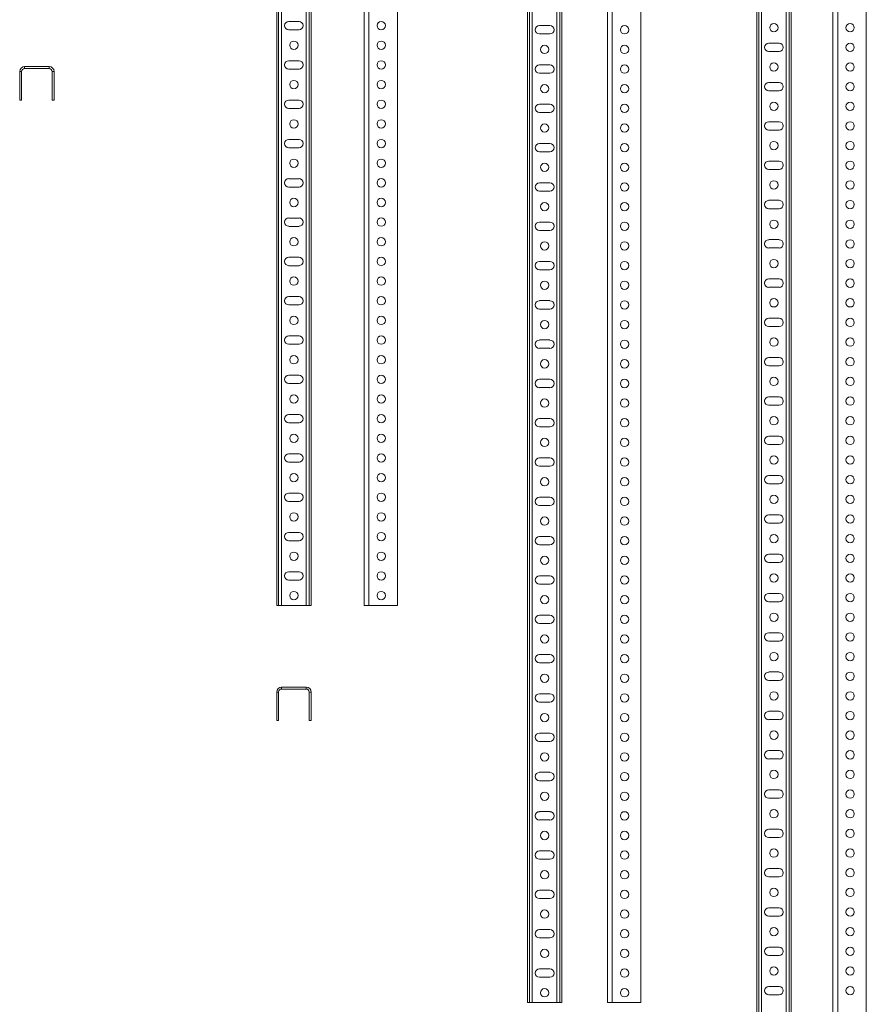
# Model space of a CAD drawing. Header units: millimetres. Extents: x -275 to 1621, y -5 to 3665.
# Tile 4 of 5: x 421 to 1282, y 1422 to 2424. Entities that reach past the tile are written whole.
import ezdxf

# ---------------------------------------------------------------- set-up
doc = ezdxf.new("R2010")
doc.units = ezdxf.units.MM

msp = doc.modelspace()

# ---------------------------------------------------------------- linework, layer by layer
at = {"color": 7, "linetype": 'Continuous', "lineweight": 15}
for p, q in [((682.8, 3628), (682.8, 1828)), ((684.8, 3628), (684.8, 1828)), ((687.8, 3628), (687.8, 1828)), ((712.8, 3628), (712.8, 1828)), ((715.8, 3628), (715.8, 1828)), ((717.8, 3628), (717.8, 1828)), ((771.6, 3628), (771.6, 1828)), ((776.6, 3628), (776.6, 1828)), ((805.6, 3628), (805.6, 1828)), ((937.8, 3623.8), (937.8, 1423.8)), ((939.8, 3623.8), (939.8, 1423.8)), ((942.8, 3623.8), (942.8, 1423.8)), ((967.8, 3623.8), (967.8, 1423.8)), ((970.8, 3623.8), (970.8, 1423.8)), ((972.8, 3623.8), (972.8, 1423.8)), ((1019.1, 3623.8), (1019.1, 1423.8)), ((1024.1, 3623.8), (1024.1, 1423.8)), ((1053.1, 3623.8), (1053.1, 1423.8)), ((1171, 3625.9), (1171, 725.9)), ((1173, 3625.9), (1173, 725.9)), ((1176, 3625.9), (1176, 725.9)), ((1201, 3625.9), (1201, 725.9)), ((1204, 3625.9), (1204, 725.9)), ((1206, 3625.9), (1206, 725.9)), ((1248.5, 3625.9), (1248.5, 725.9)), ((1253.5, 3625.9), (1253.5, 725.9)), ((1282.5, 3625.9), (1282.5, 725.9)), ((705.5, 2422.2), (695, 2422.2)), ((960.6, 2418.1), (950.1, 2418.1)), ((695, 2413.7), (705.5, 2413.7)), ((950.1, 2409.6), (960.6, 2409.6)), ((1193.8, 2400.2), (1183.3, 2400.2)), ((1183.3, 2391.7), (1193.8, 2391.7)), ((426.4, 2376.3), (426.4, 2374.3)), ((451.4, 2376.3), (426.4, 2376.3)), ((451.4, 2374.3), (451.4, 2376.3)), ((705.5, 2382.2), (695, 2382.2)), ((960.6, 2378.1), (950.1, 2378.1)), ((423.4, 2371.3), (421.4, 2371.3)), ((421.4, 2371.3), (421.4, 2342.3)), ((423.4, 2371.3), (423.4, 2342.3)), ((451.4, 2374.3), (426.4, 2374.3)), ((454.4, 2342.3), (454.4, 2371.3)), ((456.4, 2371.3), (454.4, 2371.3)), ((456.4, 2342.3), (456.4, 2371.3)), ((695, 2373.7), (705.5, 2373.7)), ((950.1, 2369.6), (960.6, 2369.6)), ((1193.8, 2360.2), (1183.3, 2360.2)), ((1183.3, 2351.7), (1193.8, 2351.7)), ((423.4, 2342.3), (421.4, 2342.3)), ((456.4, 2342.3), (454.4, 2342.3)), ((705.5, 2342.2), (695, 2342.2)), ((960.6, 2338.1), (950.1, 2338.1)), ((695, 2333.7), (705.5, 2333.7)), ((950.1, 2329.6), (960.6, 2329.6)), ((1193.8, 2320.2), (1183.3, 2320.2)), ((1183.3, 2311.7), (1193.8, 2311.7)), ((705.5, 2302.2), (695, 2302.2)), ((960.6, 2298.1), (950.1, 2298.1)), ((695, 2293.7), (705.5, 2293.7)), ((950.1, 2289.6), (960.6, 2289.6)), ((1193.8, 2280.2), (1183.3, 2280.2)), ((1183.3, 2271.7), (1193.8, 2271.7)), ((705.5, 2262.2), (695, 2262.2)), ((960.6, 2258.1), (950.1, 2258.1)), ((695, 2253.7), (705.5, 2253.7)), ((950.1, 2249.6), (960.6, 2249.6)), ((1193.8, 2240.2), (1183.3, 2240.2)), ((1183.3, 2231.7), (1193.8, 2231.7)), ((705.5, 2222.2), (695, 2222.2)), ((960.6, 2218.1), (950.1, 2218.1)), ((695, 2213.7), (705.5, 2213.7)), ((950.1, 2209.6), (960.6, 2209.6)), ((1193.8, 2200.2), (1183.3, 2200.2)), ((1183.3, 2191.7), (1193.8, 2191.7)), ((705.5, 2182.2), (695, 2182.2)), ((960.6, 2178.1), (950.1, 2178.1)), ((695, 2173.7), (705.5, 2173.7)), ((950.1, 2169.6), (960.6, 2169.6)), ((1193.8, 2160.2), (1183.3, 2160.2)), ((1183.3, 2151.7), (1193.8, 2151.7)), ((705.5, 2142.2), (695, 2142.2)), ((960.6, 2138.1), (950.1, 2138.1)), ((695, 2133.7), (705.5, 2133.7)), ((950.1, 2129.6), (960.6, 2129.6)), ((1193.8, 2120.2), (1183.3, 2120.2)), ((1183.3, 2111.7), (1193.8, 2111.7)), ((705.5, 2102.2), (695, 2102.2)), ((960.6, 2098.1), (950.1, 2098.1)), ((695, 2093.7), (705.5, 2093.7)), ((950.1, 2089.6), (960.6, 2089.6)), ((1193.8, 2080.2), (1183.3, 2080.2)), ((1183.3, 2071.7), (1193.8, 2071.7)), ((705.5, 2062.2), (695, 2062.2)), ((960.6, 2058.1), (950.1, 2058.1)), ((695, 2053.7), (705.5, 2053.7)), ((950.1, 2049.6), (960.6, 2049.6)), ((1193.8, 2040.2), (1183.3, 2040.2)), ((1183.3, 2031.7), (1193.8, 2031.7)), ((705.5, 2022.2), (695, 2022.2)), ((960.6, 2018.1), (950.1, 2018.1)), ((695, 2013.7), (705.5, 2013.7)), ((950.1, 2009.6), (960.6, 2009.6)), ((1193.8, 2000.2), (1183.3, 2000.2)), ((1183.3, 1991.7), (1193.8, 1991.7)), ((705.5, 1982.2), (695, 1982.2)), ((960.6, 1978.1), (950.1, 1978.1)), ((695, 1973.7), (705.5, 1973.7)), ((950.1, 1969.6), (960.6, 1969.6)), ((1193.8, 1960.2), (1183.3, 1960.2)), ((1183.3, 1951.7), (1193.8, 1951.7)), ((705.5, 1942.2), (695, 1942.2)), ((960.6, 1938.1), (950.1, 1938.1)), ((695, 1933.7), (705.5, 1933.7)), ((950.1, 1929.6), (960.6, 1929.6)), ((1193.8, 1920.2), (1183.3, 1920.2)), ((1183.3, 1911.7), (1193.8, 1911.7)), ((705.5, 1902.2), (695, 1902.2)), ((960.6, 1898.1), (950.1, 1898.1)), ((695, 1893.7), (705.5, 1893.7)), ((950.1, 1889.6), (960.6, 1889.6)), ((1193.8, 1880.2), (1183.3, 1880.2)), ((1183.3, 1871.7), (1193.8, 1871.7)), ((705.5, 1862.2), (695, 1862.2)), ((960.6, 1858.1), (950.1, 1858.1)), ((695, 1853.7), (705.5, 1853.7)), ((950.1, 1849.6), (960.6, 1849.6)), ((1193.8, 1840.2), (1183.3, 1840.2)), ((684.8, 1828), (682.8, 1828)), ((687.8, 1828), (684.8, 1828)), ((712.8, 1828), (687.8, 1828)), ((715.8, 1828), (712.8, 1828)), ((717.8, 1828), (715.8, 1828)), ((771.6, 1828), (776.6, 1828)), ((776.6, 1828), (805.6, 1828)), ((1183.3, 1831.7), (1193.8, 1831.7)), ((960.6, 1818.1), (950.1, 1818.1)), ((950.1, 1809.6), (960.6, 1809.6)), ((1193.8, 1800.2), (1183.3, 1800.2)), ((1183.3, 1791.7), (1193.8, 1791.7)), ((960.6, 1778.1), (950.1, 1778.1)), ((950.1, 1769.6), (960.6, 1769.6)), ((1193.8, 1760.2), (1183.3, 1760.2)), ((687.8, 1744.8), (687.8, 1742.8)), ((712.8, 1744.8), (687.8, 1744.8)), ((712.8, 1742.8), (712.8, 1744.8)), ((1183.3, 1751.7), (1193.8, 1751.7)), ((684.8, 1739.8), (682.8, 1739.8)), ((682.8, 1739.8), (682.8, 1710.8)), ((684.8, 1739.8), (684.8, 1710.8)), ((712.8, 1742.8), (687.8, 1742.8)), ((717.8, 1739.8), (715.8, 1739.8)), ((715.8, 1710.8), (715.8, 1739.8)), ((717.8, 1710.8), (717.8, 1739.8)), ((960.6, 1738.1), (950.1, 1738.1)), ((950.1, 1729.6), (960.6, 1729.6)), ((1193.8, 1720.2), (1183.3, 1720.2)), ((684.8, 1710.8), (682.8, 1710.8)), ((717.8, 1710.8), (715.8, 1710.8)), ((1183.3, 1711.7), (1193.8, 1711.7)), ((960.6, 1698.1), (950.1, 1698.1)), ((950.1, 1689.6), (960.6, 1689.6)), ((1193.8, 1680.2), (1183.3, 1680.2)), ((1183.3, 1671.7), (1193.8, 1671.7)), ((960.6, 1658.1), (950.1, 1658.1)), ((950.1, 1649.6), (960.6, 1649.6)), ((1193.8, 1640.2), (1183.3, 1640.2)), ((1183.3, 1631.7), (1193.8, 1631.7)), ((960.6, 1618.1), (950.1, 1618.1)), ((950.1, 1609.6), (960.6, 1609.6)), ((1193.8, 1600.2), (1183.3, 1600.2)), ((1183.3, 1591.7), (1193.8, 1591.7)), ((960.6, 1578.1), (950.1, 1578.1)), ((950.1, 1569.6), (960.6, 1569.6)), ((1193.8, 1560.2), (1183.3, 1560.2)), ((1183.3, 1551.7), (1193.8, 1551.7)), ((960.6, 1538.1), (950.1, 1538.1)), ((950.1, 1529.6), (960.6, 1529.6)), ((1193.8, 1520.2), (1183.3, 1520.2)), ((1183.3, 1511.7), (1193.8, 1511.7)), ((960.6, 1498.1), (950.1, 1498.1)), ((950.1, 1489.6), (960.6, 1489.6)), ((1193.8, 1480.2), (1183.3, 1480.2)), ((1183.3, 1471.7), (1193.8, 1471.7)), ((960.6, 1458.1), (950.1, 1458.1)), ((950.1, 1449.6), (960.6, 1449.6)), ((1193.8, 1440.2), (1183.3, 1440.2)), ((939.8, 1423.8), (937.8, 1423.8)), ((942.8, 1423.8), (939.8, 1423.8)), ((967.8, 1423.8), (942.8, 1423.8)), ((970.8, 1423.8), (967.8, 1423.8)), ((972.8, 1423.8), (970.8, 1423.8)), ((1019.1, 1423.8), (1024.1, 1423.8)), ((1024.1, 1423.8), (1053.1, 1423.8)), ((1183.3, 1431.7), (1193.8, 1431.7))]:
    msp.add_line(p, q, dxfattribs=at)
for centre in [(789.1, 2418), (1036.6, 2413.8), (1188.5, 2415.9), (1266, 2415.9), (700.3, 2398), (789.1, 2398), (955.3, 2393.8), (1036.6, 2393.8), (1266, 2395.9), (789.1, 2378), (1036.6, 2373.8), (1188.5, 2375.9), (1266, 2375.9), (700.3, 2358), (789.1, 2358), (955.3, 2353.8), (1036.6, 2353.8), (1266, 2355.9), (789.1, 2338), (1036.6, 2333.8), (1188.5, 2335.9), (1266, 2335.9), (700.3, 2318), (789.1, 2318), (955.3, 2313.8), (1036.6, 2313.8), (1266, 2315.9), (789.1, 2298), (1036.6, 2293.8), (1188.5, 2295.9), (1266, 2295.9), (700.3, 2278), (789.1, 2278), (955.3, 2273.8), (1036.6, 2273.8), (1266, 2275.9), (789.1, 2258), (1036.6, 2253.8), (1188.5, 2255.9), (1266, 2255.9), (700.3, 2238), (789.1, 2238), (955.3, 2233.8), (1036.6, 2233.8), (1266, 2235.9), (789.1, 2218), (1036.6, 2213.8), (1188.5, 2215.9), (1266, 2215.9), (700.3, 2198), (789.1, 2198), (955.3, 2193.8), (1036.6, 2193.8), (1266, 2195.9), (789.1, 2178), (1036.6, 2173.8), (1188.5, 2175.9), (1266, 2175.9), (700.3, 2158), (789.1, 2158), (955.3, 2153.8), (1036.6, 2153.8), (1266, 2155.9), (789.1, 2138), (1036.6, 2133.8), (1188.5, 2135.9), (1266, 2135.9), (700.3, 2118), (789.1, 2118), (955.3, 2113.8), (1036.6, 2113.8), (1266, 2115.9), (789.1, 2098), (1036.6, 2093.8), (1188.5, 2095.9), (1266, 2095.9), (700.3, 2078), (789.1, 2078), (955.3, 2073.8), (1036.6, 2073.8), (1266, 2075.9), (789.1, 2058), (1036.6, 2053.8), (1188.5, 2055.9), (1266, 2055.9), (700.3, 2038), (789.1, 2038), (955.3, 2033.8), (1036.6, 2033.8), (1266, 2035.9), (789.1, 2018), (1036.6, 2013.8), (1188.5, 2015.9), (1266, 2015.9), (700.3, 1998), (789.1, 1998), (955.3, 1993.8), (1036.6, 1993.8), (1266, 1995.9), (789.1, 1978), (1036.6, 1973.8), (1188.5, 1975.9), (1266, 1975.9), (700.3, 1958), (789.1, 1958), (955.3, 1953.8), (1036.6, 1953.8), (1266, 1955.9), (789.1, 1938), (1036.6, 1933.8), (1188.5, 1935.9), (1266, 1935.9), (700.3, 1918), (789.1, 1918), (955.3, 1913.8), (1036.6, 1913.8), (1266, 1915.9), (789.1, 1898), (1036.6, 1893.8), (1188.5, 1895.9), (1266, 1895.9), (700.3, 1878), (789.1, 1878), (955.3, 1873.8), (1036.6, 1873.8), (1266, 1875.9), (789.1, 1858), (1036.6, 1853.8), (1188.5, 1855.9), (1266, 1855.9), (700.3, 1838), (789.1, 1838), (955.3, 1833.8), (1036.6, 1833.8), (1266, 1835.9), (1036.6, 1813.8), (1188.5, 1815.9), (1266, 1815.9), (955.3, 1793.8), (1036.6, 1793.8), (1266, 1795.9), (1036.6, 1773.8), (1188.5, 1775.9), (1266, 1775.9), (955.3, 1753.8), (1036.6, 1753.8), (1266, 1755.9), (1036.6, 1733.8), (1188.5, 1735.9), (1266, 1735.9), (955.3, 1713.8), (1036.6, 1713.8), (1266, 1715.9), (1036.6, 1693.8), (1188.5, 1695.9), (1266, 1695.9), (955.3, 1673.8), (1036.6, 1673.8), (1266, 1675.9), (1036.6, 1653.8), (1188.5, 1655.9), (1266, 1655.9), (955.3, 1633.8), (1036.6, 1633.8), (1266, 1635.9), (1036.6, 1613.8), (1188.5, 1615.9), (1266, 1615.9), (955.3, 1593.8), (1036.6, 1593.8), (1266, 1595.9), (1036.6, 1573.8), (1188.5, 1575.9), (1266, 1575.9), (955.3, 1553.8), (1036.6, 1553.8), (1266, 1555.9), (1036.6, 1533.8), (1188.5, 1535.9), (1266, 1535.9), (955.3, 1513.8), (1036.6, 1513.8), (1266, 1515.9), (1036.6, 1493.8), (1188.5, 1495.9), (1266, 1495.9), (955.3, 1473.8), (1036.6, 1473.8), (1266, 1475.9), (1036.6, 1453.8), (1188.5, 1455.9), (1266, 1455.9), (955.3, 1433.8), (1036.6, 1433.8), (1266, 1435.9)]:
    msp.add_circle(centre, 4.25, dxfattribs=at)
for centre, radius, start, end in [((695, 2418), 4.25, 90, 270), ((705.5, 2418), 4.25, 270, 90), ((950.1, 2413.8), 4.25, 90, 270), ((960.6, 2413.8), 4.25, 270, 90), ((1183.3, 2395.9), 4.25, 90, 270), ((1193.8, 2395.9), 4.25, 270, 90), ((426.4, 2371.3), 5, 90, 180), ((451.4, 2371.3), 5, 0, 90), ((695, 2378), 4.25, 90, 270), ((705.5, 2378), 4.25, 270, 90), ((950.1, 2373.8), 4.25, 90, 270), ((960.6, 2373.8), 4.25, 270, 90), ((426.4, 2371.3), 3, 90, 180), ((451.4, 2371.3), 3, 0, 90), ((1183.3, 2355.9), 4.25, 90, 270), ((1193.8, 2355.9), 4.25, 270, 90), ((695, 2338), 4.25, 90, 270), ((705.5, 2338), 4.25, 270, 90), ((950.1, 2333.8), 4.25, 90, 270), ((960.6, 2333.8), 4.25, 270, 90), ((1183.3, 2315.9), 4.25, 90, 270), ((1193.8, 2315.9), 4.25, 270, 90), ((695, 2298), 4.25, 90, 270), ((705.5, 2298), 4.25, 270, 90), ((950.1, 2293.8), 4.25, 90, 270), ((960.6, 2293.8), 4.25, 270, 90), ((1183.3, 2275.9), 4.25, 90, 270), ((1193.8, 2275.9), 4.25, 270, 90), ((695, 2258), 4.25, 90, 270), ((705.5, 2258), 4.25, 270, 90), ((950.1, 2253.8), 4.25, 90, 270), ((960.6, 2253.8), 4.25, 270, 90), ((1183.3, 2235.9), 4.25, 90, 270), ((1193.8, 2235.9), 4.25, 270, 90), ((695, 2218), 4.25, 90, 270), ((705.5, 2218), 4.25, 270, 90), ((950.1, 2213.8), 4.25, 90, 270), ((960.6, 2213.8), 4.25, 270, 90), ((1183.3, 2195.9), 4.25, 90, 270), ((1193.8, 2195.9), 4.25, 270, 90), ((695, 2178), 4.25, 90, 270), ((705.5, 2178), 4.25, 270, 90), ((950.1, 2173.8), 4.25, 90, 270), ((960.6, 2173.8), 4.25, 270, 90), ((1183.3, 2155.9), 4.25, 90, 270), ((1193.8, 2155.9), 4.25, 270, 90), ((695, 2138), 4.25, 90, 270), ((705.5, 2138), 4.25, 270, 90), ((950.1, 2133.8), 4.25, 90, 270), ((960.6, 2133.8), 4.25, 270, 90), ((1183.3, 2115.9), 4.25, 90, 270), ((1193.8, 2115.9), 4.25, 270, 90), ((695, 2098), 4.25, 90, 270), ((705.5, 2098), 4.25, 270, 90), ((950.1, 2093.8), 4.25, 90, 270), ((960.6, 2093.8), 4.25, 270, 90), ((1183.3, 2075.9), 4.25, 90, 270), ((1193.8, 2075.9), 4.25, 270, 90), ((695, 2058), 4.25, 90, 270), ((705.5, 2058), 4.25, 270, 90), ((950.1, 2053.8), 4.25, 90, 270), ((960.6, 2053.8), 4.25, 270, 90), ((1183.3, 2035.9), 4.25, 90, 270), ((1193.8, 2035.9), 4.25, 270, 90), ((695, 2018), 4.25, 90, 270), ((705.5, 2018), 4.25, 270, 90), ((950.1, 2013.8), 4.25, 90, 270), ((960.6, 2013.8), 4.25, 270, 90), ((1183.3, 1995.9), 4.25, 90, 270), ((1193.8, 1995.9), 4.25, 270, 90), ((695, 1978), 4.25, 90, 270), ((705.5, 1978), 4.25, 270, 90), ((950.1, 1973.8), 4.25, 90, 270), ((960.6, 1973.8), 4.25, 270, 90), ((1183.3, 1955.9), 4.25, 90, 270), ((1193.8, 1955.9), 4.25, 270, 90), ((695, 1938), 4.25, 90, 270), ((705.5, 1938), 4.25, 270, 90), ((950.1, 1933.8), 4.25, 90, 270), ((960.6, 1933.8), 4.25, 270, 90), ((1183.3, 1915.9), 4.25, 90, 270), ((1193.8, 1915.9), 4.25, 270, 90), ((695, 1898), 4.25, 90, 270), ((705.5, 1898), 4.25, 270, 90), ((950.1, 1893.8), 4.25, 90, 270), ((960.6, 1893.8), 4.25, 270, 90), ((1183.3, 1875.9), 4.25, 90, 270), ((1193.8, 1875.9), 4.25, 270, 90), ((695, 1858), 4.25, 90, 270), ((705.5, 1858), 4.25, 270, 90), ((950.1, 1853.8), 4.25, 90, 270), ((960.6, 1853.8), 4.25, 270, 90), ((1183.3, 1835.9), 4.25, 90, 270), ((1193.8, 1835.9), 4.25, 270, 90), ((950.1, 1813.8), 4.25, 90, 270), ((960.6, 1813.8), 4.25, 270, 90), ((1183.3, 1795.9), 4.25, 90, 270), ((1193.8, 1795.9), 4.25, 270, 90), ((950.1, 1773.8), 4.25, 90, 270), ((960.6, 1773.8), 4.25, 270, 90), ((1183.3, 1755.9), 4.25, 90, 270), ((1193.8, 1755.9), 4.25, 270, 90), ((687.8, 1739.8), 5, 90, 180), ((712.8, 1739.8), 5, 0, 90), ((687.8, 1739.8), 3, 90, 180), ((712.8, 1739.8), 3, 0, 90), ((950.1, 1733.8), 4.25, 90, 270), ((960.6, 1733.8), 4.25, 270, 90), ((1183.3, 1715.9), 4.25, 90, 270), ((1193.8, 1715.9), 4.25, 270, 90), ((950.1, 1693.8), 4.25, 90, 270), ((960.6, 1693.8), 4.25, 270, 90), ((1183.3, 1675.9), 4.25, 90, 270), ((1193.8, 1675.9), 4.25, 270, 90), ((950.1, 1653.8), 4.25, 90, 270), ((960.6, 1653.8), 4.25, 270, 90), ((1183.3, 1635.9), 4.25, 90, 270), ((1193.8, 1635.9), 4.25, 270, 90), ((950.1, 1613.8), 4.25, 90, 270), ((960.6, 1613.8), 4.25, 270, 90), ((1183.3, 1595.9), 4.25, 90, 270), ((1193.8, 1595.9), 4.25, 270, 90), ((950.1, 1573.8), 4.25, 90, 270), ((960.6, 1573.8), 4.25, 270, 90), ((1183.3, 1555.9), 4.25, 90, 270), ((1193.8, 1555.9), 4.25, 270, 90), ((950.1, 1533.8), 4.25, 90, 270), ((960.6, 1533.8), 4.25, 270, 90), ((1183.3, 1515.9), 4.25, 90, 270), ((1193.8, 1515.9), 4.25, 270, 90), ((950.1, 1493.8), 4.25, 90, 270), ((960.6, 1493.8), 4.25, 270, 90), ((1183.3, 1475.9), 4.25, 90, 270), ((1193.8, 1475.9), 4.25, 270, 90), ((950.1, 1453.8), 4.25, 90, 270), ((960.6, 1453.8), 4.25, 270, 90), ((1183.3, 1435.9), 4.25, 90, 270), ((1193.8, 1435.9), 4.25, 270, 90)]:
    msp.add_arc(centre, radius, start, end, dxfattribs=at)

doc.saveas('drawing.dxf')
